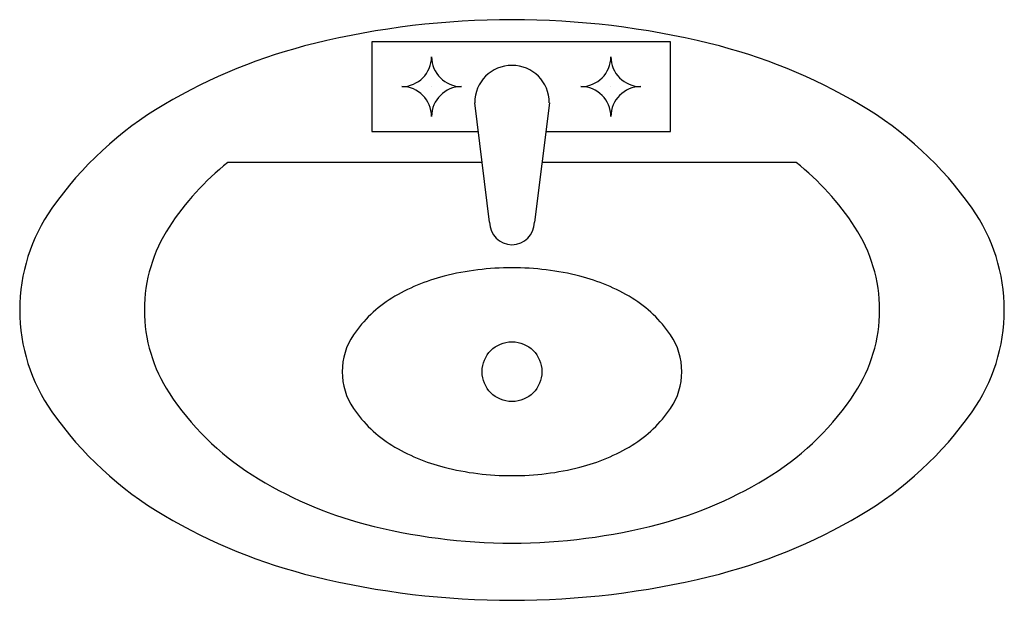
# Model space of a CAD drawing. Extents: x -0.31 to 0.31, y -0.366 to 0.
import ezdxf

# ---------------------------------------------------------------- set-up
doc = ezdxf.new("R2010")
doc.units = 0
doc.header["$MEASUREMENT"] = 0
doc.layers.add('LBA', color=1, linetype='CONTINUOUS')

msp = doc.modelspace()

# ---------------------------------------------------------------- linework, layer by layer
at = {"layer": 'LBA'}
for points in [[(0, 0, 0.059935), (-0.12444, -0.01497, 0.073416), (-0.21941, -0.05357, 0.106809), (-0.29, -0.11872, 0.154354), (-0.31029, -0.18288, 0.154354), (-0.29, -0.24704, 0.106809), (-0.21941, -0.3122, 0.073416), (-0.12444, -0.3508, 0.059935), (0, -0.36577, 0.059935), (0.12444, -0.3508, 0.073416), (0.21941, -0.3122, 0.106809), (0.29, -0.24704, 0.154354), (0.31029, -0.18288, 0.154354), (0.29, -0.11872, 0.106809), (0.21941, -0.05357, 0.073416), (0.12444, -0.01497, 0.059935)], [(0, -0.28725, 0.06215), (0.04283, -0.2819, 0.075377), (0.07568, -0.26806, 0.107057), (0.09993, -0.2449, 0.14985), (0.10703, -0.22174, 0.14985), (0.09993, -0.19859, 0.107057), (0.07568, -0.17542, 0.075377), (0.04283, -0.16158, 0.06215), (0, -0.15624, 0.06215), (-0.04283, -0.16158, 0.075377), (-0.07568, -0.17542, 0.107057), (-0.09993, -0.19859, 0.14985), (-0.10703, -0.22174, 0.14985), (-0.09993, -0.2449, 0.107057), (-0.07568, -0.26806, 0.075377), (-0.04283, -0.2819, 0.06215)]]:
    msp.add_lwpolyline(points, format="xyb", close=True, dxfattribs=at)
for points in [[(0.02129, -0.07041), (0.09997, -0.07041), (0.09997, -0.01392), (-0.08834, -0.01392), (-0.08834, -0.07041), (-0.02126, -0.07041)], [(-0.05068, -0.04215), (-0.05068, -0.04215)], [(0.06231, -0.04215), (0.06231, -0.04215)], [(-0.0141, -0.12762), (-0.02353, -0.0523)], [(0.02356, -0.0523), (0.01413, -0.12762)], [(-0.01882, -0.08996), (-0.17913, -0.08996)], [(0.17913, -0.08996), (0.01885, -0.08996)]]:
    msp.add_lwpolyline(points, dxfattribs=at)
for points in [[(-0.17913, -0.08996, 0.079802), (-0.21612, -0.13062, 0.145737), (-0.23169, -0.18288, 0.145737), (-0.21612, -0.23514, 0.107166), (-0.16383, -0.28671, 0.077193), (-0.0925, -0.31778, 0.06427), (0, -0.32972, 0.06427)], [(0, -0.32972, 0.06427), (0.0925, -0.31778, 0.077193), (0.16383, -0.28671, 0.107166), (0.21612, -0.23514, 0.145737), (0.23169, -0.18288, 0.145737), (0.21612, -0.13062, 0.079802), (0.17913, -0.08996, 0.007718)]]:
    msp.add_lwpolyline(points, format="xyb", dxfattribs=at)
msp.add_circle((0, -0.22174), 0.01883, dxfattribs=at)
for centre, radius, start, end in [((-0.06951, -0.02332), 0.01883, 270, 0), ((-0.03185, -0.02332), 0.01883, 180, 270), ((0.04347, -0.02332), 0.01883, 270, 0), ((0.08114, -0.02332), 0.01883, 180, 270), ((0, -0.0523), 0.02353, 0, 180), ((-0.06951, -0.06098), 0.01883, 0, 90), ((-0.03185, -0.06098), 0.01883, 90, 180), ((0.04347, -0.06098), 0.01883, 0, 90), ((0.08114, -0.06098), 0.01883, 90, 180), ((0, -0.12762), 0.01413, 180, 0)]:
    msp.add_arc(centre, radius, start, end, dxfattribs=at)

doc.saveas('drawing.dxf')
